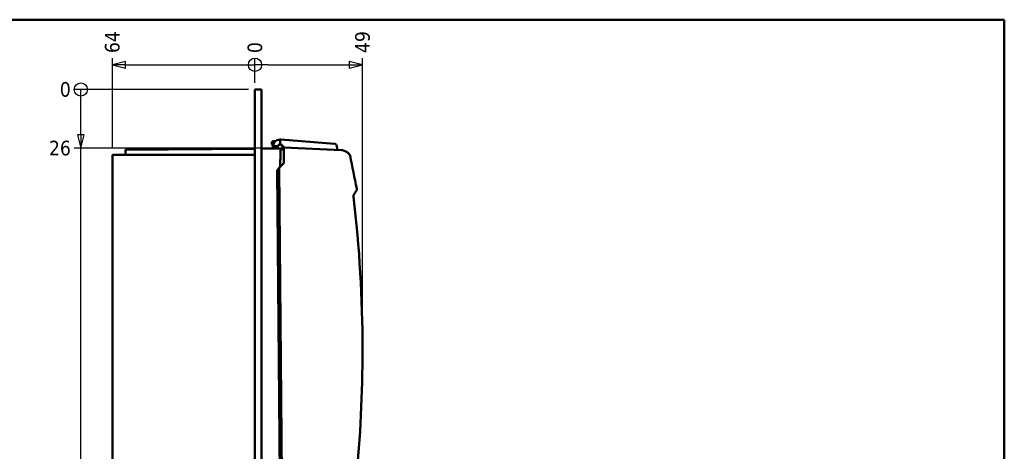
# Model space of a CAD drawing. Header units: millimetres. Extents: x 30 to 861, y 28 to 600.
# Tile 33 of 33: x 416 to 861, y 405 to 600. Entities that reach past the tile are written whole.
import ezdxf

# ---------------------------------------------------------------- set-up
doc = ezdxf.new("R2010")
doc.units = ezdxf.units.MM
doc.header["$LTSCALE"] = 3
for name, color, linetype, lineweight in [('Border (ISO)', 7, 'Continuous', 50), ('Dimension (ISO)', 7, 'Continuous', 25), ('Visible (ISO)', 7, 'Continuous', 50)]:
    doc.layers.add(name, color=color, linetype=linetype, lineweight=lineweight)
doc.styles.add('Note Text (ISO)', font='tahoma.ttf')
doc.dimstyles.new('Default (ISO)', dxfattribs={"dimscale": 3, "dimtxt": 2.2, "dimasz": 2, "dimexe": 1, "dimexo": 1, "dimgap": 0.762, "dimtad": 1, "dimdec": 1, "dimrnd": 1e-08, "dimtxsty": 'Note Text (ISO)', "dimblk": 'Filled-1', "dimcen": 0.09, "dimdle": 10, "dimclrd": 256, "dimclre": 256, "dimclrt": 256, "dimadec": 0, "dimazin": 0, "dimtfac": 0.863636, "dimtdec": 0, "dimtmove": 0, "dimatfit": 3, "dimfxl": 1, "dimtolj": 1, "dimlwd": -1, "dimlwe": -1, "dimarcsym": 0})

# ---------------------------------------------------------------- blocks, each defined once
blk = doc.blocks.new('Borders Border')
at = {"layer": 'Border (ISO)'}
for p, q in [((10, 200), (287, 200)), ((287, 200), (287, 10))]:
    blk.add_line(p, q, dxfattribs=at)
blk = doc.blocks.new('*D10')
at = {"layer": 'Defpoints', "color": 0, "transparency": 16777216}
for p in [(522.09, 582.65), (522.09, 568.48), (522.09, 568.48)]:
    blk.add_point(p, dxfattribs=at)
at = {"layer": 'Dimension (ISO)', "transparency": 16777216}
blk.add_line((522.09, 571.48), (522.09, 582.65), dxfattribs=at)
at = {"layer": 'Dimension (ISO)', "transparency": 16777216, "insert": (522.09, 584.94), "char_height": 6.6, "attachment_point": 4, "rotation": 90, "style": 'Note Text (ISO)'}
blk.add_mtext('\\A1;0', dxfattribs=at)
blk = doc.blocks.new('Filled-1')
at = {"color": 0}
for p, q in [((0, 0), (-1, 0.25)), ((-1, 0.25), (-1, -0.25)), ((-1, 0), (0, 0)), ((-1, -0.25), (0, 0))]:
    blk.add_line(p, q, dxfattribs=at)
at = {"color": 0, "flags": 128}
blk.add_lwpolyline([(-1, -0.25), (0, 0), (-1, 0.25), (-1, -0.25)], dxfattribs=at)
at = {"color": 0}
blk.add_solid([(-1, -0.25), (0, 0), (-1, 0.25), (-1, -0.25)], dxfattribs=at)
blk = doc.blocks.new('*D11')
at = {"layer": 'Defpoints', "color": 0, "transparency": 16777216}
for p in [(457.59, 582.65), (522.09, 568.48), (457.59, 538.98)]:
    blk.add_point(p, dxfattribs=at)
at = {"layer": 'Dimension (ISO)', "transparency": 16777216}
blk.add_line((457.59, 541.98), (457.59, 582.65), dxfattribs=at)
at = {"layer": 'Dimension (ISO)', "transparency": 16777216, "insert": (457.59, 584.94), "char_height": 6.6, "attachment_point": 4, "rotation": 90, "style": 'Note Text (ISO)'}
blk.add_mtext('\\A1;64', dxfattribs=at)
blk = doc.blocks.new('*D12')
at = {"layer": 'Defpoints', "color": 0, "transparency": 16777216}
for p in [(570.74, 582.65), (522.09, 568.48), (570.74, 450.75)]:
    blk.add_point(p, dxfattribs=at)
at = {"layer": 'Dimension (ISO)', "transparency": 16777216}
blk.add_line((570.74, 453.75), (570.74, 582.65), dxfattribs=at)
at = {"layer": 'Dimension (ISO)', "transparency": 16777216, "insert": (570.74, 584.94), "char_height": 6.6, "attachment_point": 4, "rotation": 90, "style": 'Note Text (ISO)'}
blk.add_mtext('\\A1;49', dxfattribs=at)
blk = doc.blocks.new('2dTransSymbol1')
at = {"layer": 'Dimension (ISO)'}
for p, q in [((154.53, 193.72), (152.53, 193.22)), ((154.53, 193.22), (152.53, 193.22)), ((152.53, 193.22), (154.53, 192.72)), ((154.53, 192.72), (154.53, 193.72)), ((154.53, 193.22), (174.03, 193.22)), ((176.03, 193.22), (174.03, 193.22)), ((176.03, 193.22), (188.25, 193.22)), ((190.25, 193.22), (188.25, 193.72)), ((188.25, 193.72), (188.25, 192.72)), ((188.25, 193.22), (190.25, 193.22)), ((188.25, 192.72), (190.25, 193.22))]:
    blk.add_line(p, q, dxfattribs=at)
at = {"layer": 'Dimension (ISO)', "flags": 128}
for points in [[(154.53, 193.72), (152.53, 193.22), (154.53, 192.72), (154.53, 193.72)], [(188.25, 192.72), (190.25, 193.22), (188.25, 193.72), (188.25, 192.72)]]:
    blk.add_lwpolyline(points, dxfattribs=at)
at = {"layer": 'Dimension (ISO)'}
blk.add_circle((174.03, 193.22), 1, dxfattribs=at)
for points in [[(154.53, 193.72), (152.53, 193.22), (154.53, 192.72), (154.53, 193.72)], [(188.25, 192.72), (190.25, 193.22), (188.25, 193.72), (188.25, 192.72)]]:
    blk.add_solid(points, dxfattribs=at)
blk = doc.blocks.new('*D14')
at = {"layer": 'Defpoints', "color": 0, "transparency": 16777216}
for p in [(440.32, 568.48), (522.09, 568.48), (522.09, 568.48)]:
    blk.add_point(p, dxfattribs=at)
at = {"layer": 'Dimension (ISO)', "transparency": 16777216}
blk.add_line((519.09, 568.48), (440.32, 568.48), dxfattribs=at)
at = {"layer": 'Dimension (ISO)', "transparency": 16777216, "insert": (433.82, 568.48), "char_height": 6.6, "attachment_point": 4, "style": 'Note Text (ISO)'}
blk.add_mtext('\\A1;0', dxfattribs=at)
blk = doc.blocks.new('*D15')
at = {"layer": 'Defpoints', "color": 0, "transparency": 16777216}
for p in [(522.09, 568.48), (440.32, 340.63), (503.54, 340.63)]:
    blk.add_point(p, dxfattribs=at)
at = {"layer": 'Dimension (ISO)', "transparency": 16777216}
blk.add_line((500.54, 340.63), (440.32, 340.63), dxfattribs=at)
at = {"layer": 'Dimension (ISO)', "transparency": 16777216, "insert": (423.98, 340.63), "char_height": 6.6, "attachment_point": 4, "style": 'Note Text (ISO)'}
blk.add_mtext('\\A1;228', dxfattribs=at)
blk = doc.blocks.new('*D16')
at = {"layer": 'Defpoints', "color": 0, "transparency": 16777216}
for p in [(522.09, 568.48), (440.32, 541.98), (533.59, 541.98)]:
    blk.add_point(p, dxfattribs=at)
at = {"layer": 'Dimension (ISO)', "transparency": 16777216}
blk.add_line((530.59, 541.98), (440.32, 541.98), dxfattribs=at)
at = {"layer": 'Dimension (ISO)', "transparency": 16777216, "insert": (428.91, 541.98), "char_height": 6.6, "attachment_point": 4, "style": 'Note Text (ISO)'}
blk.add_mtext('\\A1;26', dxfattribs=at)
blk = doc.blocks.new('*D17')
at = {"layer": 'Defpoints', "color": 0, "transparency": 16777216}
for p in [(522.09, 568.48), (440.32, 315.48), (522.09, 315.48)]:
    blk.add_point(p, dxfattribs=at)
at = {"layer": 'Dimension (ISO)', "transparency": 16777216}
blk.add_line((519.09, 315.48), (440.32, 315.48), dxfattribs=at)
at = {"layer": 'Dimension (ISO)', "transparency": 16777216, "insert": (424.17, 315.48), "char_height": 6.6, "attachment_point": 4, "style": 'Note Text (ISO)'}
blk.add_mtext('\\A1;253', dxfattribs=at)
blk = doc.blocks.new('2dTransSymbol2')
at = {"layer": 'Dimension (ISO)'}
for p, q in [((147.77, 187.49), (147.77, 189.49)), ((147.77, 182.66), (147.77, 187.49)), ((147.27, 182.66), (147.77, 180.66)), ((148.27, 182.66), (147.27, 182.66)), ((147.77, 182.66), (147.77, 180.66)), ((147.77, 180.66), (148.27, 182.66)), ((147.77, 115.54), (147.77, 180.66)), ((147.27, 115.54), (147.77, 113.54)), ((148.27, 115.54), (147.27, 115.54)), ((147.77, 115.54), (147.77, 113.54)), ((147.77, 113.54), (148.27, 115.54)), ((147.77, 107.16), (147.77, 113.54)), ((147.27, 107.16), (147.77, 105.16)), ((148.27, 107.16), (147.27, 107.16)), ((147.77, 107.16), (147.77, 105.16)), ((147.77, 105.16), (148.27, 107.16))]:
    blk.add_line(p, q, dxfattribs=at)
at = {"layer": 'Dimension (ISO)', "flags": 128}
for points in [[(147.27, 182.66), (147.77, 180.66), (148.27, 182.66), (147.27, 182.66)], [(147.27, 115.54), (147.77, 113.54), (148.27, 115.54), (147.27, 115.54)], [(147.27, 107.16), (147.77, 105.16), (148.27, 107.16), (147.27, 107.16)]]:
    blk.add_lwpolyline(points, dxfattribs=at)
at = {"layer": 'Dimension (ISO)'}
blk.add_circle((147.77, 189.49), 1, dxfattribs=at)
for points in [[(147.27, 182.66), (147.77, 180.66), (148.27, 182.66), (147.27, 182.66)], [(147.27, 115.54), (147.77, 113.54), (148.27, 115.54), (147.27, 115.54)], [(147.27, 107.16), (147.77, 105.16), (148.27, 107.16), (147.27, 107.16)]]:
    blk.add_solid(points, dxfattribs=at)

msp = doc.modelspace()

# ---------------------------------------------------------------- linework, layer by layer
at = {"layer": 'Visible (ISO)'}
for p, q in [((525.09, 568.48), (522.09, 568.48)), ((522.09, 563.48), (522.09, 568.48)), ((525.09, 568.48), (525.09, 563.48)), ((522.09, 370.98), (522.09, 563.48)), ((525.09, 370.98), (525.09, 563.48)), ((530.63, 545.21), (531.53, 545.22)), ((534.01, 543.54), (532.91, 543.53)), ((533.46, 543.68), (533.44, 545.61)), ((558.09, 543.93), (533.72, 545.85)), ((558.09, 543.93), (558.15, 543.93)), ((457.59, 370.48), (457.59, 538.98)), ((462.09, 538.98), (457.59, 538.98)), ((462.09, 538.98), (520.59, 538.98)), ((463.59, 541.37), (522.09, 541.88)), ((522.09, 541.67), (463.59, 541.16)), ((463.59, 541.37), (463.59, 541.16)), ((463.59, 538.98), (463.59, 541.16)), ((520.59, 538.98), (522.09, 538.98)), ((525.09, 541.9), (533.59, 541.98)), ((533.59, 541.77), (525.09, 541.7)), ((530.19, 541.95), (530.22, 542.75)), ((530.72, 542.85), (532.43, 542.87)), ((533.59, 541.77), (533.59, 541.98)), ((533.59, 541.77), (533.59, 537.13)), ((533.59, 541.68), (534.03, 541.69)), ((535.08, 541.32), (533.59, 541.29)), ((534.53, 542.78), (535.07, 542.72)), ((535.07, 542.72), (535.07, 542.54)), ((535.07, 542.54), (535.07, 542.29)), ((561.23, 541.15), (535.07, 542.29)), ((535.07, 542.26), (535.07, 542.29)), ((535.07, 542.26), (535.11, 537.66)), ((535.13, 535.22), (533.05, 533.1)), ((533.52, 536.72), (533.52, 536.92)), ((533.53, 535.74), (533.52, 536.72)), ((533.55, 533.61), (533.53, 535.74)), ((533.59, 537.13), (533.59, 536.92)), ((535.13, 535.69), (535.11, 537.66)), ((535.13, 535.69), (535.13, 535.22)), ((532.06, 532.1), (533.05, 533.1)), ((532.06, 532.1), (533.44, 373.72)), ((533.05, 533.1), (534.44, 373.72))]:
    msp.add_line(p, q, dxfattribs=at)
for centre, radius, start, end in [((530.64, 544.21), 1, 90.5, 249.3499), ((533.47, 542.61), 3.25, 90.7732, 191.7024), ((533.47, 542.61), 1.08, 90.5, 165.9749), ((533.47, 542.61), 3.25, 85.5, 90.7728), ((533.47, 542.61), 1.08, 8.9606, 90.5), ((533.47, 542.61), 1.07, 165.9749, 216.4686), ((533.47, 542.61), 1.07, 276.2957, 8.9606), ((-30.75, 450.68), 597, 8.72378, 8.90397)]:
    msp.add_arc(centre, radius, start, end, dxfattribs=at)
msp.add_ellipse((558.07, 542.93), major_axis=(0.761, 0.648), ratio=0.999952, start_param=5.733256, end_param=7.07005, dxfattribs=at)
for points, knots in [([(533.43, 545.86), (533.43, 545.86), (533.43, 545.85), (533.43, 545.85), (533.43, 545.84), (533.43, 545.84), (533.43, 545.83), (533.43, 545.82), (533.43, 545.81), (533.44, 545.79), (533.44, 545.78), (533.44, 545.77), (533.44, 545.75), (533.44, 545.71), (533.44, 545.66), (533.44, 545.61)], [-0.0013531, -0.0013531, -0.0013531, -0.0013531, 0.1073206, 0.1073206, 0.1073206, 0.164211, 0.164211, 0.164211, 0.2623074, 0.2623074, 0.2623074, 0.3284462, 0.3284462, 0.3284462, 0.5237812, 0.5237812, 0.5237812, 0.5237812]), ([(530.3, 541.95), (530.29, 541.98), (530.29, 542.02), (530.29, 542.15), (530.29, 542.25), (530.33, 542.45), (530.37, 542.56), (530.46, 542.72), (530.51, 542.77), (530.58, 542.82), (530.61, 542.83), (530.66, 542.85), (530.69, 542.85), (530.72, 542.85)], [-0.09422817, -0.09422817, -0.09422817, -0.09422817, -0.08612906, -0.08612906, -0.06191447, -0.06191447, -0.03480308, -0.03480308, -0.01712109, -0.01712109, -0.00826137, -0.00826137, -0.000001, -0.000001, -0.000001, -0.000001]), ([(561.6, 541.08), (562.75, 540.71), (563.62, 540.32), (564.62, 539.52), (564.96, 539.12), (565.07, 538.61)], [0, 0, 0, 0, 0.629525, 0.629525, 1.01094, 1.01094, 1.01094, 1.01094]), ([(561.6, 541.08), (562.77, 540.7), (563.66, 540.31), (564.63, 539.5), (564.95, 539.12), (565.06, 538.64)], [0.000068, 0.000068, 0.000068, 0.000068, 0.641933, 0.641933, 1.003932, 1.003932, 1.003932, 1.003932]), ([(566.65, 520.75), (566.73, 520.87), (566.81, 520.98), (566.98, 521.24), (567.07, 521.38), (567.25, 521.66), (567.34, 521.8), (567.51, 522.08), (567.6, 522.22), (567.77, 522.5), (567.85, 522.64), (567.93, 522.78)], [6.15849611, 6.15849611, 6.15849611, 6.15849611, 6.16174151, 6.16174151, 6.16559984, 6.16559984, 6.16945817, 6.16945817, 6.1733165, 6.1733165, 6.17717483, 6.17717483, 6.17717483, 6.17717483]), ([(566.65, 520.79), (566.65, 520.79), (566.65, 520.79), (566.65, 520.79), (566.65, 520.78), (566.65, 520.75), (566.65, 520.73), (566.64, 520.68), (566.64, 520.64), (566.64, 520.54), (566.64, 520.48), (566.65, 520.34), (566.66, 520.26), (566.67, 520.13), (566.67, 520.08), (566.68, 520.03)], [0.0271832, 0.0271832, 0.0271832, 0.0271832, 0.0297878, 0.0297878, 0.0398089, 0.0398089, 0.0532474, 0.0532474, 0.070839, 0.070839, 0.0929159, 0.0929159, 0.1184976, 0.1184976, 0.1326433, 0.1326433, 0.1326433, 0.1326433]), ([(566.65, 520.75), (566.65, 520.74), (566.64, 520.72), (566.64, 520.68), (566.64, 520.64), (566.64, 520.54), (566.64, 520.48), (566.65, 520.34), (566.66, 520.25), (566.67, 520.13), (566.67, 520.08), (566.68, 520.03)], [0.04545986, 0.04545986, 0.04545986, 0.04545986, 0.05321224, 0.05321224, 0.07086505, 0.07086505, 0.09310735, 0.09310735, 0.11857423, 0.11857423, 0.13262122, 0.13262122, 0.13262122, 0.13262122]), ([(566.68, 520.03), (569.36, 497.2), (570.72, 474.17), (570.75, 431.35), (569.77, 411.5), (567.8, 391.77)], [0, 0, 0, 0, 6.897407, 6.897407, 12.845638, 12.845638, 12.845638, 12.845638]), ([(566.68, 520.03), (569.36, 497.2), (570.72, 474.16), (570.75, 431.35), (569.77, 411.49), (567.8, 391.77)], [0, 0, 0, 0, 6.89805, 6.89805, 12.845638, 12.845638, 12.845638, 12.845638])]:
    msp.add_open_spline(points, degree=3, knots=knots, dxfattribs=at)
for points in [[(561.23, 541.15), (561.36, 541.14), (561.48, 541.12), (561.6, 541.08)], [(565.07, 538.61), (566.15, 533.61), (567.16, 528.62), (568.1, 523.63)], [(568.1, 523.63), (568.15, 523.35), (568.08, 523.05), (567.94, 522.8)], [(568.1, 523.63), (568.1, 523.63), (568.1, 523.63), (568.1, 523.63)], [(568.1, 523.59), (568.1, 523.59), (568.1, 523.59), (568.1, 523.58)]]:
    msp.add_open_spline(points, degree=3, dxfattribs=at)

# ---------------------------------------------------------------- block references
at = {"xscale": 3, "yscale": 3, "zscale": 3}
msp.add_blockref('Borders Border', (0, 0), dxfattribs=at)
at = {"layer": 'Dimension (ISO)', "xscale": 3, "yscale": 3, "zscale": 3}
for name in ['2dTransSymbol1', '2dTransSymbol2']:
    msp.add_blockref(name, (0, 0), dxfattribs=at)

# ---------------------------------------------------------------- dimensions: what is measured, and where the dimension line sits
at = {"layer": 'Dimension (ISO)'}
for feature_location, offset, dtype, origin, override, picture, middle in [((457.5877197, 538.97787902), (0, 43.67493942), 1, (522.0877197, 568.47787902), {"dimgap": 0.762, "dimtad": 0, "dimdec": 0, "dimtol": 0, "dimlim": 0, "dimtp": 0, "dimtm": 0, "dimtdec": 0}, '*D11', (457.5877197, 589.59294881)), ((570.74, 450.75), (0, 131.9), 1, (522.09, 568.48), {"dimgap": 0.762, "dimtad": 0, "dimdec": 0, "dimtol": 0, "dimlim": 0, "dimtp": 0, "dimtm": 0, "dimtdec": 0}, '*D12', (570.74, 589.62)), ((522.0877197, 568.47787902), (0, 14.17493942), 1, (522.0877197, 568.47787902), {"dimgap": 0.762, "dimtad": 0, "dimdec": 0, "dimtol": 0, "dimlim": 0, "dimtp": 0, "dimtm": 0, "dimtdec": 0}, '*D10', (522.0877197, 587.04869088)), ((522.0877197, 568.47787902), (-81.76402582, 0), 0, (522.0877197, 568.47787902), {"dimgap": 0.762, "dimtad": 0, "dimdec": 0, "dimtol": 0, "dimlim": 0, "dimtp": 0, "dimtm": 0, "dimtdec": 0}, '*D14', (435.92782145, 568.47787902)), ((503.54, 340.63), (-63.21, 0), 0, (522.09, 568.48), {"dimgap": 0.762, "dimtad": 0, "dimdec": 0, "dimtol": 0, "dimlim": 0, "dimtp": 0, "dimtm": 0, "dimtdec": 0}, '*D15', (431.01, 340.63)), ((522.09, 315.48), (-81.76, 0), 0, (522.09, 568.48), {"dimgap": 0.762, "dimtad": 0, "dimdec": 1, "dimtol": 0, "dimlim": 0, "dimtp": 0, "dimtm": 0, "dimtdec": 0}, '*D17', (431.1, 315.48)), ((533.5877197, 541.97787902), (-93.26402582, 0), 0, (522.0877197, 568.47787902), {"dimgap": 0.762, "dimtad": 0, "dimdec": 0, "dimtol": 0, "dimlim": 0, "dimtp": 0, "dimtm": 0, "dimtdec": 0}, '*D16', (433.47221362, 541.97787902))]:
    dim = msp.add_ordinate_dim(feature_location=feature_location, offset=offset, dtype=dtype, origin=origin, dimstyle='Default (ISO)', override=override, dxfattribs=at)
    dim.commit()
    dim.dimension.update_dxf_attribs({"geometry": picture, "text_midpoint": middle})

doc.saveas('drawing.dxf')
